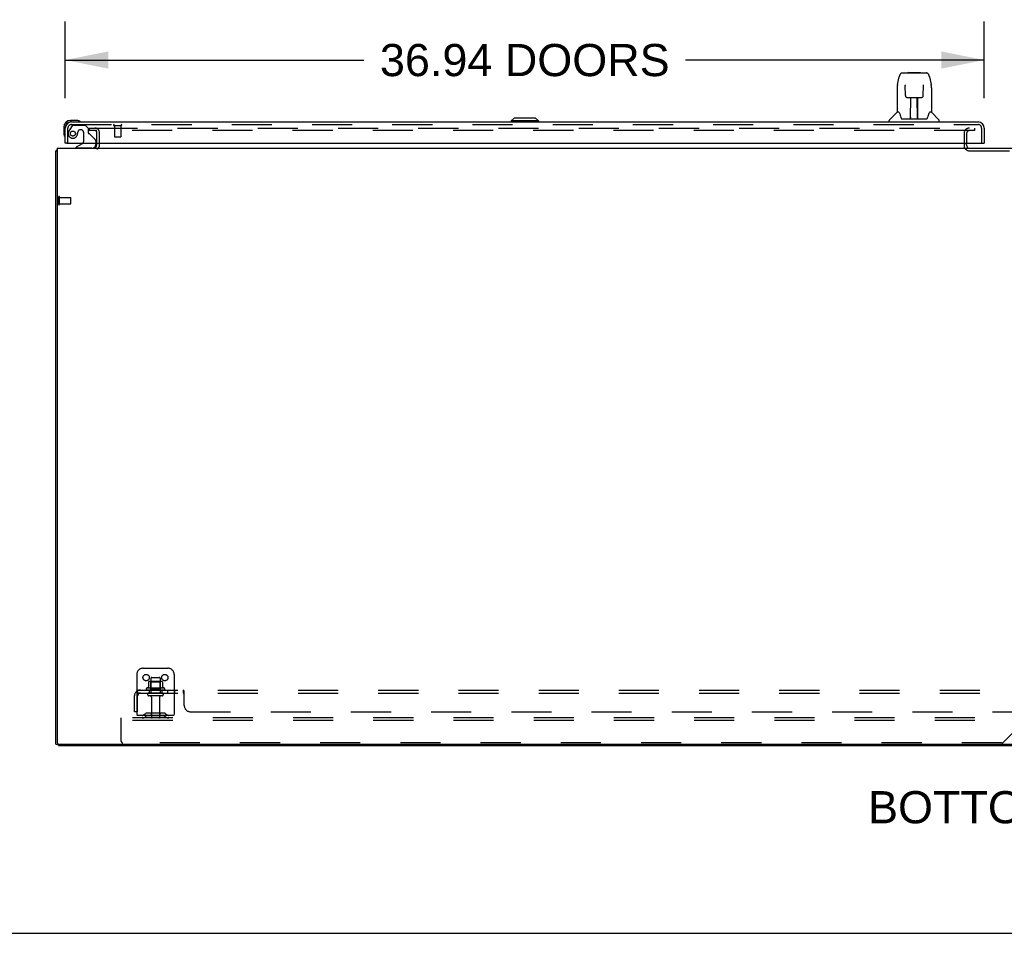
# Model space of a CAD drawing. Header units: inches. Extents: x 0 to 293, y 0 to 190.
# Tile 2 of 30: x 50 to 90, y 0 to 37. Entities that reach past the tile are written whole.
import ezdxf

# ---------------------------------------------------------------- set-up
doc = ezdxf.new("R2010")
doc.units = ezdxf.units.IN
doc.header["$LTSCALE"] = 16.12069
doc.header["$MEASUREMENT"] = 0
doc.linetypes.add('HIDDEN', pattern=[0.2, 0.1, -0.1])
doc.layers.get('0').update_dxf_attribs({"linetype": 'CONTINUOUS'})
for name, color, linetype in [('DEFAULT_2', 8, 'HIDDEN'), ('DIMENSIONS', 7, 'CONTINUOUS'), ('SECONDARY_LH_DOOR_ASSEMBLY', 7, 'CONTINUOUS'), ('SUBPANEL', 7, 'CONTINUOUS')]:
    doc.layers.add(name, color=color, linetype=linetype)
doc.styles.get("Standard").update_dxf_attribs({"font": 'arial.ttf'})
doc.dimstyles.new('DIMSTYLE_1', dxfattribs={"dimtxt": 1.293103, "dimasz": 1.724138, "dimexe": 0.09, "dimexo": 0.07, "dimgap": 0.0375, "dimtad": 0, "dimtih": 1, "dimtoh": 1, "dimzin": 4, "dimdsep": 46, "dimtxsty": 'Standard', "dimblk": '_FILLED', "dimblk1": '_FILLED', "dimblk2": '_FILLED', "dimcen": 0.09, "dimazin": 1, "dimtfac": 1, "dimtdec": 3, "dimtofl": 0, "dimtmove": 0, "dimatfit": 3, "dimldrblk": '_FILLED', "dimfxl": 0, "dimtolj": 1, "dimtzin": 4, "dimarcsym": 0})

# ---------------------------------------------------------------- blocks, each defined once
blk = doc.blocks.new('_FILLED')
at = {"color": 0, "linetype": 'ByBlock'}
blk.add_solid([(0, 0), (-1, 0.2), (-1, -0.2)], dxfattribs=at)
blk = doc.blocks.new('*D6')
at = {"layer": 'DIMENSIONS', "color": 2, "linetype": 'Continuous'}
for p, q in [((52.138, 33.568), (52.138, 36.646)), ((89.076, 33.568), (89.076, 36.646)), ((52.138, 35.095), (64.144, 35.095)), ((89.076, 35.095), (77.07, 35.095))]:
    blk.add_line(p, q, dxfattribs=at)
at = {"layer": 'DIMENSIONS', "color": 2, "linetype": 'Continuous', "xscale": 1.724137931, "yscale": 1.724137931, "zscale": 1.724137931, "rotation": 180}
blk.add_blockref('_FILLED', (52.138, 35.095), dxfattribs=at)
at = {"layer": 'DIMENSIONS', "color": 2, "linetype": 'Continuous', "xscale": 1.724137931, "yscale": 1.724137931, "zscale": 1.724137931}
blk.add_blockref('_FILLED', (89.076, 35.095), dxfattribs=at)
at = {"layer": 'DIMENSIONS', "color": 2, "linetype": 'Continuous', "insert": (70.607, 35.741), "char_height": 1.2931, "width": 11.63312, "attachment_point": 2, "line_spacing_factor": 0.9}
blk.add_mtext('36.94 DOORS', dxfattribs=at)

msp = doc.modelspace()

# ---------------------------------------------------------------- linework, layer by layer
at = {"color": 7, "linetype": 'Continuous'}
for p, q in [((53.409, 31.692), (53.409, 31.753)), ((88.367, 31.692), (88.367, 31.753)), ((51.763, 7.601), (51.763, 31.445)), ((51.763, 31.445), (51.815, 31.445)), ((51.815, 31.549), (51.815, 7.664)), ((51.815, 31.549), (129.461, 31.549)), ((51.763, 7.601), (51.867, 7.601)), ((51.867, 7.549), (51.867, 7.602)), ((51.867, 7.549), (129.409, 7.549)), ((51.878, 7.601), (129.513, 7.601)), ((0, 0), (293.103, 0))]:
    msp.add_line(p, q, dxfattribs=at)
msp.add_lwpolyline([(51.815, 31.465), (51.815, 31.465), (51.811, 31.464), (51.807, 31.463), (51.803, 31.462), (51.799, 31.461), (51.795, 31.46), (51.791, 31.46), (51.788, 31.459), (51.784, 31.458), (51.781, 31.458), (51.778, 31.457), (51.775, 31.456), (51.773, 31.455), (51.77, 31.454), (51.769, 31.453), (51.767, 31.452), (51.766, 31.451), (51.765, 31.45), (51.764, 31.448), (51.764, 31.447), (51.763, 31.445)], dxfattribs=at)
for centre, radius, start, end in [((53.267, 31.692), 0.142, 270, 360), ((88.482, 31.664), 0.115, 180, 190.7143), ((88.482, 31.664), 0.115, 244.7498, 270), ((51.878, 7.664), 0.0625, 180, 270)]:
    msp.add_arc(centre, radius, start, end, dxfattribs=at)
at = {"color": 3, "linetype": 'Continuous'}
msp.add_arc((88.482, 31.664), 0.115, 190.7143, 244.7498, dxfattribs=at)
at = {"layer": 'DEFAULT_2', "color": 8, "linetype": 'HIDDEN'}
for p, q in [((53.097, 32.362), (53.097, 32.258)), ((53.097, 32.362), (53.402, 32.362)), ((53.402, 32.258), (53.097, 32.258)), ((53.409, 31.753), (53.409, 32.176)), ((53.43, 32.362), (88.68, 32.362)), ((88.68, 32.258), (53.43, 32.258)), ((53.513, 31.692), (53.513, 32.176)), ((88.263, 32.143), (88.263, 31.664)), ((88.367, 32.143), (88.367, 31.753)), ((88.68, 32.362), (88.68, 32.258)), ((88.367, 31.692), (88.367, 31.664)), ((88.482, 31.445), (91.544, 31.445)), ((51.867, 29.303), (51.867, 29.587)), ((51.91, 29.303), (51.91, 29.587)), ((51.91, 29.569), (52.357, 29.569)), ((51.91, 29.321), (52.357, 29.321)), ((52.367, 29.331), (52.367, 29.559)), ((55.013, 10.403), (55.013, 8.653)), ((55.263, 10.653), (56.263, 10.653)), ((56.513, 10.403), (56.513, 8.653)), ((55.486, 10.104), (55.486, 9.876)), ((56.019, 10.114), (55.508, 10.114)), ((55.58, 10.094), (55.56, 10.114)), ((55.58, 10.248), (55.58, 9.653)), ((55.58, 9.798), (55.58, 10.094)), ((55.947, 10.094), (55.58, 10.094)), ((55.61, 10.278), (55.916, 10.278)), ((55.946, 10.248), (55.946, 9.653)), ((55.947, 10.094), (55.967, 10.114)), ((55.947, 9.798), (55.947, 10.094)), ((56.041, 10.104), (56.041, 9.876)), ((56.119, 9.848), (55.408, 9.848)), ((56.098, 9.778), (55.429, 9.778)), ((56.028, 9.653), (55.499, 9.653)), ((56.028, 9.547), (55.499, 9.547)), ((55.58, 9.798), (55.56, 9.778)), ((55.947, 9.798), (55.58, 9.798)), ((55.947, 9.798), (55.967, 9.778)), ((55.597, 9.485), (55.597, 8.683)), ((55.929, 9.485), (55.929, 8.683)), ((56.513, 8.757), (55.013, 8.757)), ((55.356, 8.826), (55.288, 8.777)), ((55.417, 8.742), (55.349, 8.693)), ((56.104, 8.847), (55.423, 8.847)), ((56.104, 8.743), (55.423, 8.743)), ((55.588, 8.847), (55.588, 8.743)), ((55.938, 8.847), (55.938, 8.743)), ((56.11, 8.742), (56.178, 8.693)), ((56.171, 8.826), (56.238, 8.777)), ((54.388, 8.549), (54.388, 8.653)), ((127.388, 8.653), (54.388, 8.653)), ((54.388, 7.716), (54.388, 8.549)), ((127.388, 8.549), (54.388, 8.549)), ((89.832, 7.672), (90.462, 8.302)), ((89.788, 7.653), (54.451, 7.653))]:
    msp.add_line(p, q, dxfattribs=at)
for centre in [(55.388, 10.278), (56.138, 10.278)]:
    msp.add_circle(centre, 0.128, dxfattribs=at)
for centre, radius, start, end in [((53.327, 32.176), 0.186, 0, 90), ((53.327, 32.176), 0.0823, 0, 90), ((88.482, 32.143), 0.219, 90, 180), ((88.482, 32.143), 0.115, 90, 180), ((53.267, 31.692), 0.246, 310.9655, 360), ((88.482, 31.664), 0.219, 180, 270), ((51.889, 29.587), 0.0215, 360, 180), ((51.889, 29.303), 0.0215, 180, 0), ((52.357, 29.559), 0.01, 360, 90), ((52.357, 29.331), 0.01, 270, 0), ((55.263, 10.403), 0.25, 90, 180), ((56.263, 10.403), 0.25, 0, 90), ((55.476, 9.895), 0.01, 293.9679, 360), ((55.496, 10.104), 0.01, 95.1938, 180), ((55.508, 9.973), 0.141, 90, 95.2081), ((55.61, 10.248), 0.03, 90, 180), ((55.916, 10.248), 0.03, 0, 90), ((56.019, 9.973), 0.141, 84.7919, 90), ((56.031, 10.104), 0.01, 0, 84.8062), ((56.051, 9.895), 0.01, 180, 246.0321), ((55.429, 9.817), 0.0384, 124.4497, 270), ((55.763, 9.248), 0.698, 113.9679, 120.6631), ((55.499, 9.6), 0.053, 90, 270), ((55.535, 9.485), 0.0625, 0, 90), ((55.992, 9.485), 0.0625, 90, 180), ((56.028, 9.6), 0.053, 270, 90), ((55.763, 9.248), 0.698, 59.3369, 66.0321), ((56.098, 9.817), 0.0384, 270, 55.5503), ((55.228, 8.861), 0.104, 270, 305.7539), ((55.423, 8.733), 0.114, 90, 125.7539), ((55.423, 8.733), 0.01, 90, 125.7539), ((56.104, 8.733), 0.114, 54.2461, 90), ((56.104, 8.733), 0.01, 54.2461, 90), ((56.299, 8.861), 0.104, 234.2461, 270), ((55.228, 8.861), 0.208, 270, 305.7539), ((55.627, 8.683), 0.03, 180, 270), ((55.899, 8.683), 0.03, 270, 360), ((56.299, 8.861), 0.208, 234.2461, 270), ((54.451, 7.716), 0.0625, 180, 270), ((89.788, 7.716), 0.0625, 270, 315)]:
    msp.add_arc(centre, radius, start, end, dxfattribs=at)
at = {"layer": 'SECONDARY_LH_DOOR_ASSEMBLY', "color": 7, "linetype": 'Continuous'}
for p, q in [((85.779, 34.576), (86.748, 34.576)), ((85.865, 34.576), (85.864, 34.576)), ((86.025, 34.596), (86.006, 34.576)), ((86.025, 34.596), (86.502, 34.596)), ((86.502, 34.596), (86.521, 34.576)), ((85.59, 34.116), (85.655, 34.421)), ((85.897, 34.064), (85.877, 34.064)), ((85.896, 34.1), (85.896, 34.097)), ((85.896, 34.097), (85.896, 34.092)), ((85.896, 34.092), (85.897, 34.074)), ((85.904, 33.67), (85.897, 34.074)), ((86.623, 33.67), (86.63, 34.074)), ((86.63, 34.093), (86.631, 34.097)), ((86.63, 34.074), (86.63, 34.093)), ((86.65, 34.064), (86.63, 34.064)), ((86.872, 34.421), (86.937, 34.116)), ((86.943, 34.085), (86.937, 34.116)), ((85.574, 33.973), (85.574, 33.001)), ((86.952, 33.972), (86.952, 33.001)), ((85.976, 33.592), (85.983, 33.592)), ((85.984, 33.592), (86.104, 33.592)), ((86.114, 32.746), (86.129, 33.593)), ((86.122, 33.177), (86.122, 33.592)), ((86.125, 33.367), (86.122, 33.367)), ((86.125, 33.356), (86.122, 33.356)), ((86.14, 33.593), (86.386, 33.593)), ((86.389, 32.726), (86.374, 33.593)), ((86.405, 33.367), (86.378, 33.367)), ((86.405, 33.356), (86.378, 33.356)), ((86.405, 32.726), (86.405, 33.592)), ((86.423, 33.592), (86.543, 33.592)), ((85.569, 32.995), (85.271, 32.698)), ((85.647, 33.001), (85.574, 33.001)), ((85.644, 33.001), (85.65, 32.992)), ((86.382, 33.127), (86.405, 33.127)), ((86.405, 33.123), (86.382, 33.123)), ((86.877, 32.991), (86.882, 33)), ((86.952, 33.001), (86.879, 33.001)), ((86.958, 32.995), (87.256, 32.698)), ((52.598, 32.667), (52.341, 32.667)), ((52.385, 32.607), (52.341, 32.607)), ((52.636, 32.665), (52.598, 32.667)), ((52.733, 32.621), (52.727, 32.622)), ((70.174, 32.765), (70.055, 32.647)), ((70.055, 32.647), (70.055, 32.607)), ((71.159, 32.647), (70.055, 32.647)), ((71.041, 32.765), (70.174, 32.765)), ((71.04, 32.765), (71.158, 32.647)), ((71.041, 32.765), (71.159, 32.647)), ((71.158, 32.647), (71.158, 32.607)), ((71.159, 32.647), (71.159, 32.607)), ((85.259, 32.607), (85.259, 32.67)), ((85.71, 32.837), (85.725, 32.789)), ((85.725, 32.789), (85.727, 32.781)), ((85.742, 32.749), (85.748, 32.742)), ((85.778, 32.726), (86.749, 32.726)), ((86.115, 32.798), (86.115, 32.772)), ((86.122, 32.726), (86.122, 32.73)), ((86.389, 32.772), (86.388, 32.798)), ((86.799, 32.781), (86.802, 32.789)), ((87.267, 32.607), (87.267, 32.67)), ((52.078, 32.404), (52.078, 32.148)), ((52.078, 32.148), (52.081, 32.11)), ((52.138, 32.404), (52.138, 32.361)), ((52.123, 32.019), (52.125, 32.013)), ((52.2, 31.753), (52.138, 31.753)), ((52.819, 31.726), (52.58, 31.588)), ((53.367, 31.753), (53.367, 31.706)), ((89.014, 31.753), (89.076, 31.753)), ((52.58, 31.549), (52.58, 31.588))]:
    msp.add_line(p, q, dxfattribs=at)
at = {"layer": 'SECONDARY_LH_DOOR_ASSEMBLY', "color": 3, "linetype": 'Continuous'}
for p, q in [((52.385, 32.607), (88.829, 32.607)), ((52.138, 31.753), (52.138, 32.361)), ((89.076, 32.361), (89.076, 31.753)), ((52.2, 31.753), (89.014, 31.753))]:
    msp.add_line(p, q, dxfattribs=at)
at = {"layer": 'SECONDARY_LH_DOOR_ASSEMBLY', "color": 8, "linetype": 'HIDDEN'}
for p, q in [((52.385, 32.503), (88.829, 32.503)), ((52.483, 32.482), (52.934, 32.482)), ((53.06, 32.356), (52.934, 32.482)), ((54.1, 32.46), (54.384, 32.46)), ((54.118, 32.46), (54.118, 32.013)), ((54.366, 32.46), (54.366, 32.013)), ((52.242, 31.753), (52.242, 32.361)), ((52.418, 32.449), (52.317, 32.305)), ((52.639, 32.204), (52.639, 32.192)), ((52.77, 32.29), (52.737, 32.29)), ((52.868, 32.192), (52.868, 31.813)), ((53.06, 32.356), (53.06, 32.177)), ((53.119, 32.119), (53.338, 31.9)), ((88.972, 31.753), (88.972, 32.361)), ((53.367, 31.829), (53.367, 31.753)), ((54.128, 32.003), (54.356, 32.003)), ((53.21, 31.549), (52.58, 31.549))]:
    msp.add_line(p, q, dxfattribs=at)
at = {"layer": 'SECONDARY_LH_DOOR_ASSEMBLY', "color": 7, "linetype": 'Continuous'}
for points in [[(85.779, 34.576), (85.775, 34.576), (85.759, 34.574), (85.744, 34.569), (85.731, 34.563), (85.718, 34.554), (85.707, 34.544), (85.698, 34.533), (85.69, 34.52), (85.682, 34.507), (85.676, 34.492), (85.669, 34.476), (85.664, 34.457), (85.658, 34.436), (85.655, 34.421)], [(86.849, 34.498), (86.843, 34.511), (86.836, 34.523), (86.829, 34.533), (86.82, 34.543), (86.811, 34.552), (86.8, 34.56), (86.789, 34.567), (86.776, 34.572), (86.763, 34.575), (86.748, 34.576)], [(86.872, 34.421), (86.869, 34.434), (86.865, 34.453), (86.86, 34.469), (86.854, 34.485), (86.849, 34.498)], [(85.59, 34.116), (85.584, 34.084), (85.578, 34.042), (85.575, 34), (85.574, 33.973)], [(85.896, 34.105), (85.896, 34.105), (85.896, 34.105), (85.896, 34.104), (85.896, 34.104), (85.896, 34.103), (85.896, 34.102), (85.896, 34.1)], [(86.631, 34.097), (86.631, 34.1), (86.631, 34.102), (86.631, 34.103), (86.631, 34.104), (86.631, 34.104), (86.631, 34.105)], [(86.952, 33.972), (86.952, 34), (86.949, 34.043), (86.943, 34.085)], [(85.904, 33.67), (85.905, 33.658), (85.908, 33.645), (85.914, 33.633), (85.921, 33.622), (85.93, 33.612), (85.94, 33.604), (85.952, 33.598), (85.964, 33.594), (85.976, 33.592)], [(86.544, 33.592), (86.552, 33.592), (86.565, 33.595), (86.577, 33.599), (86.588, 33.605), (86.598, 33.613), (86.607, 33.623), (86.614, 33.634), (86.619, 33.646), (86.622, 33.659), (86.623, 33.67)], [(86.104, 33.592), (86.107, 33.592), (86.116, 33.592), (86.125, 33.592)], [(86.125, 33.592), (86.134, 33.593), (86.14, 33.593)], [(86.386, 33.593), (86.395, 33.593), (86.403, 33.592)], [(86.403, 33.592), (86.412, 33.592), (86.42, 33.592), (86.423, 33.592)], [(85.65, 32.992), (85.663, 32.964), (85.678, 32.928), (85.694, 32.886), (85.71, 32.837)], [(86.802, 32.789), (86.816, 32.835), (86.832, 32.883), (86.848, 32.926), (86.863, 32.962), (86.877, 32.991)], [(85.727, 32.781), (85.732, 32.768), (85.737, 32.758), (85.742, 32.749)], [(85.748, 32.742), (85.753, 32.735), (85.76, 32.73), (85.768, 32.727), (85.776, 32.726), (85.777, 32.726)], [(86.75, 32.726), (86.751, 32.726), (86.759, 32.727), (86.766, 32.73), (86.773, 32.735)], [(86.773, 32.735), (86.779, 32.741), (86.784, 32.749)], [(86.784, 32.749), (86.79, 32.757), (86.794, 32.768), (86.799, 32.781)]]:
    msp.add_lwpolyline(points, dxfattribs=at)
at = {"layer": 'SECONDARY_LH_DOOR_ASSEMBLY', "color": 8, "linetype": 'HIDDEN'}
msp.add_circle((52.442, 32.14), 0.101, dxfattribs=at)
at = {"layer": 'SECONDARY_LH_DOOR_ASSEMBLY', "color": 7, "linetype": 'Continuous'}
for centre, radius, start, end in [((85.583, 32.982), 0.0197, 97.5, 135), ((86.944, 32.982), 0.0197, 45, 82.5), ((52.341, 32.404), 0.263, 90, 180), ((52.341, 32.404), 0.203, 90, 180), ((52.598, 32.417), 0.25, 59.1101, 90), ((52.718, 32.622), 0.015, 270, 353.6204), ((52.718, 32.619), 0.015, 6.3796, 59.1101), ((85.299, 32.67), 0.0394, 135, 180), ((86.134, 32.745), 0.0197, 179, 269.9232), ((86.369, 32.745), 0.0197, 270.0771, 1), ((87.228, 32.67), 0.0394, 0, 45), ((52.328, 32.148), 0.25, 180, 210.8899), ((52.127, 32.027), 0.015, 210.8899, 263.6204), ((52.123, 32.027), 0.015, 276.3796, 360), ((52.768, 31.813), 0.1, 300.092, 323.4532), ((53.21, 31.706), 0.157, 270, 360)]:
    msp.add_arc(centre, radius, start, end, dxfattribs=at)
at = {"layer": 'SECONDARY_LH_DOOR_ASSEMBLY', "color": 3, "linetype": 'Continuous'}
for centre, start, end in [((52.385, 32.361), 90, 180), ((88.829, 32.361), 0, 90)]:
    msp.add_arc(centre, 0.246, start, end, dxfattribs=at)
at = {"layer": 'SECONDARY_LH_DOOR_ASSEMBLY', "color": 8, "linetype": 'HIDDEN'}
for centre, radius, start, end in [((52.385, 32.361), 0.142, 90, 180), ((52.483, 32.403), 0.079, 90, 144.9), ((54.1, 32.482), 0.0215, 90, 270), ((54.384, 32.482), 0.0215, 270, 90), ((88.829, 32.361), 0.142, 0, 90), ((52.442, 32.14), 0.187, 163.1561, 342.1518), ((52.633, 32.083), 0.386, 144.9, 163.1561), ((52.247, 32.204), 0.393, 342.0702, 358.3397), ((52.737, 32.192), 0.098, 90, 180), ((52.77, 32.192), 0.098, 0, 90), ((53.099, 32.177), 0.039, 180, 248.3904), ((53.048, 32.048), 0.1, 45, 68.3904), ((52.768, 31.813), 0.1, 323.4532, 360), ((53.267, 31.829), 0.1, 0, 45), ((54.128, 32.013), 0.01, 180, 270), ((54.356, 32.013), 0.01, 270, 360)]:
    msp.add_arc(centre, radius, start, end, dxfattribs=at)
at = {"layer": 'SECONDARY_LH_DOOR_ASSEMBLY', "color": 7, "linetype": 'Continuous'}
for centre, major_axis, start_param, end_param in [((86.114, 32.765), (0, 0.0394), -2.940151, -2.835574), ((86.389, 32.765), (0.0394, 0), -1.876815, -1.570796)]:
    msp.add_ellipse(centre, major_axis=major_axis, ratio=1, start_param=start_param, end_param=end_param, dxfattribs=at)
at = {"layer": 'SUBPANEL', "color": 8, "linetype": 'HIDDEN'}
for p, q in [((54.92, 8.903), (54.92, 9.541)), ((55.006, 9.725), (55.086, 9.628)), ((55.045, 9.653), (55.045, 9.778)), ((55.045, 9.778), (126.732, 9.778)), ((55.045, 9.653), (126.732, 9.653)), ((55.045, 8.903), (55.045, 9.541)), ((55.513, 9.778), (55.513, 9.653)), ((56.013, 9.778), (56.013, 9.653)), ((56.242, 9.778), (56.242, 9.653)), ((56.523, 9.778), (56.523, 9.653)), ((56.884, 9.653), (56.884, 9.778)), ((56.9, 9.639), (56.897, 9.643)), ((56.909, 9.744), (56.906, 9.752)), ((56.92, 9.153), (56.92, 9.725)), ((55.045, 8.903), (54.92, 8.903)), ((57.17, 8.903), (124.607, 8.903))]:
    msp.add_line(p, q, dxfattribs=at)
for points in [[(55.006, 9.725), (55.009, 9.727), (55.011, 9.73), (55.013, 9.733), (55.015, 9.736), (55.017, 9.74), (55.019, 9.744), (55.021, 9.748), (55.024, 9.756)], [(55.024, 9.756), (55.026, 9.759), (55.028, 9.763), (55.029, 9.766), (55.031, 9.769), (55.033, 9.772), (55.035, 9.774), (55.037, 9.776), (55.039, 9.777), (55.041, 9.778), (55.043, 9.778), (55.045, 9.778)], [(55.045, 9.713), (55.045, 9.713), (55.045, 9.713), (55.045, 9.713), (55.045, 9.713), (55.045, 9.713), (55.045, 9.712), (55.045, 9.712), (55.045, 9.711), (55.045, 9.711), (55.045, 9.71)], [(55.068, 9.649), (55.068, 9.649), (55.068, 9.649), (55.068, 9.65), (55.067, 9.65), (55.067, 9.65), (55.067, 9.651), (55.067, 9.651), (55.066, 9.652), (55.066, 9.652), (55.066, 9.653), (55.065, 9.653), (55.065, 9.654), (55.065, 9.655), (55.064, 9.655), (55.064, 9.656), (55.064, 9.657), (55.063, 9.657), (55.063, 9.658), (55.062, 9.659), (55.062, 9.659), (55.062, 9.66), (55.061, 9.661), (55.061, 9.662), (55.061, 9.663), (55.06, 9.663), (55.06, 9.664), (55.059, 9.665), (55.059, 9.666), (55.059, 9.667), (55.058, 9.668), (55.058, 9.668), (55.057, 9.669), (55.057, 9.67), (55.057, 9.671), (55.056, 9.672), (55.056, 9.673), (55.055, 9.674), (55.055, 9.675), (55.055, 9.676), (55.054, 9.677), (55.054, 9.678), (55.054, 9.679), (55.053, 9.68), (55.053, 9.681), (55.052, 9.682), (55.052, 9.683), (55.052, 9.684), (55.051, 9.685), (55.051, 9.687), (55.051, 9.688), (55.05, 9.689), (55.05, 9.69), (55.05, 9.691), (55.049, 9.692), (55.049, 9.693), (55.049, 9.694), (55.048, 9.695), (55.048, 9.696), (55.048, 9.697), (55.048, 9.698), (55.047, 9.699), (55.047, 9.699), (55.047, 9.7), (55.047, 9.701), (55.047, 9.702), (55.046, 9.703), (55.046, 9.704), (55.046, 9.705), (55.046, 9.706), (55.046, 9.707), (55.045, 9.707), (55.045, 9.708), (55.045, 9.709), (55.045, 9.71), (55.045, 9.711), (55.045, 9.711), (55.045, 9.712), (55.045, 9.712), (55.045, 9.713), (55.045, 9.713)], [(55.072, 9.635), (55.068, 9.639), (55.066, 9.641), (55.063, 9.643), (55.061, 9.646), (55.058, 9.647), (55.056, 9.649), (55.053, 9.651), (55.051, 9.652), (55.049, 9.653), (55.047, 9.653), (55.045, 9.653)], [(55.065, 9.653), (55.065, 9.653), (55.066, 9.652), (55.066, 9.652), (55.066, 9.651), (55.067, 9.651), (55.067, 9.65), (55.067, 9.65), (55.067, 9.65), (55.068, 9.65), (55.068, 9.649)], [(55.086, 9.628), (55.085, 9.628), (55.084, 9.627), (55.083, 9.628), (55.082, 9.628), (55.081, 9.629), (55.079, 9.629), (55.078, 9.631), (55.076, 9.632), (55.074, 9.634), (55.072, 9.635)], [(56.897, 9.769), (56.895, 9.772), (56.893, 9.774), (56.891, 9.776), (56.889, 9.777), (56.888, 9.778), (56.886, 9.778), (56.884, 9.778)], [(56.888, 9.778), (56.886, 9.778), (56.884, 9.778)], [(56.894, 9.647), (56.892, 9.649), (56.891, 9.651), (56.889, 9.652), (56.887, 9.653), (56.886, 9.653), (56.884, 9.653)], [(56.892, 9.649), (56.891, 9.651), (56.889, 9.652), (56.887, 9.653), (56.886, 9.653), (56.884, 9.653)], [(56.903, 9.759), (56.901, 9.763), (56.899, 9.766), (56.897, 9.769), (56.895, 9.772), (56.893, 9.774), (56.891, 9.776), (56.889, 9.777)], [(56.897, 9.643), (56.895, 9.646), (56.894, 9.647)], [(56.904, 9.634), (56.903, 9.635), (56.901, 9.637), (56.9, 9.639)], [(56.906, 9.752), (56.904, 9.756), (56.903, 9.759)], [(56.92, 9.628), (56.918, 9.628), (56.916, 9.627), (56.914, 9.628), (56.912, 9.628), (56.911, 9.629), (56.909, 9.629), (56.907, 9.631), (56.906, 9.632), (56.904, 9.634), (56.903, 9.635)], [(56.912, 9.628), (56.911, 9.629), (56.909, 9.629), (56.907, 9.631)], [(56.92, 9.725), (56.918, 9.727), (56.916, 9.73), (56.914, 9.733), (56.913, 9.736), (56.911, 9.74), (56.909, 9.744)], [(56.92, 9.628), (56.918, 9.628), (56.916, 9.627), (56.914, 9.628)]]:
    msp.add_lwpolyline(points, dxfattribs=at)
for centre, radius, start, end in [((55.157, 9.541), 0.237, 90, 180), ((55.157, 9.541), 0.112, 90, 180), ((57.17, 9.153), 0.25, 180, 270)]:
    msp.add_arc(centre, radius, start, end, dxfattribs=at)

# ---------------------------------------------------------------- texts
at = {"layer": 'DIMENSIONS', "color": 2, "linetype": 'Continuous', "insert": (90.827, 5.714), "char_height": 1.2931, "width": 12.81566, "attachment_point": 2, "line_spacing_factor": 0.9}
msp.add_mtext('BOTTOM VIEW', dxfattribs=at)

# ---------------------------------------------------------------- dimensions: what is measured, and where the dimension line sits
at = {"layer": 'DIMENSIONS', "color": 2, "linetype": 'Continuous'}
dim = msp.add_linear_dim(base=(89.076, 35.095), p1=(52.138, 36.716), p2=(89.076, 36.716), text='<> DOORS', dimstyle='DIMSTYLE_1', dxfattribs=at)
dim.commit()
dim.dimension.update_dxf_attribs({"geometry": '*D6', "text_midpoint": (70.607, 35.095), "dimtype": 160})

doc.saveas('drawing.dxf')
